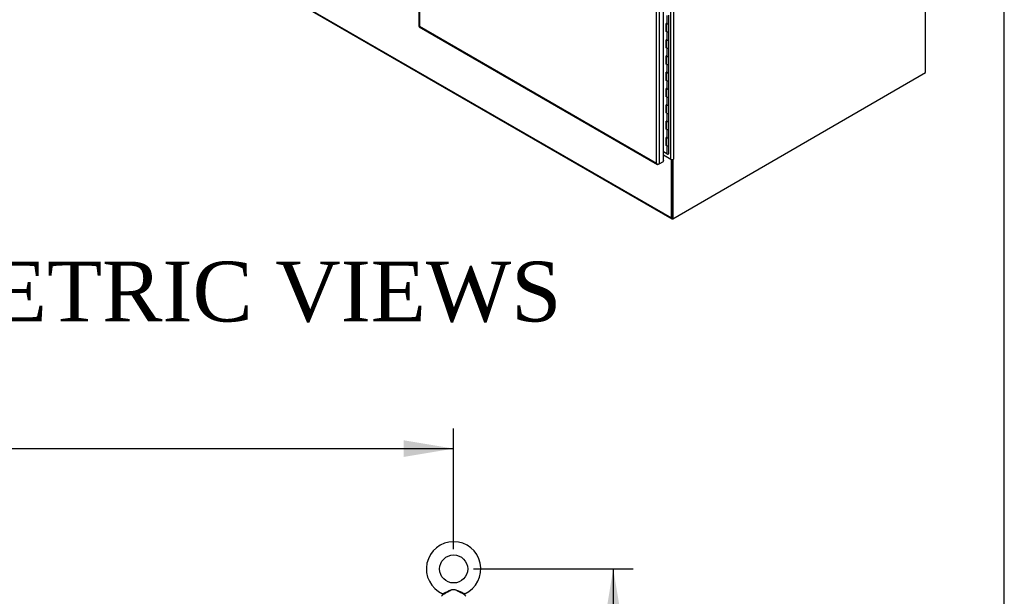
# Model space of a CAD drawing. Header units: inches. Extents: x 1 to 359, y -2 to 239.
# Tile 61 of 65: x 310 to 359, y 158 to 187. Entities that reach past the tile are written whole.
import ezdxf
from ezdxf.enums import TextEntityAlignment as Align

# ---------------------------------------------------------------- set-up
doc = ezdxf.new("R2010")
doc.units = ezdxf.units.IN
doc.header["$MEASUREMENT"] = 0
for name, color, linetype in [('COM54746-78', 7, 'Continuous'), ('COM71196-10', 7, 'Continuous'), ('COM71299-10', 7, 'Continuous'), ('COM71301-11', 7, 'Continuous'), ('Default', 7, 'Continuous'), ('SCS86414', 7, 'Continuous')]:
    doc.layers.add(name, color=color, linetype=linetype)
doc.styles.add('SEACAD_Times_New_Roman', font='times.ttf')
doc.dimstyles.new('HAMMOND_(STH_-_540x360)', dxfattribs={"dimtxt": 2, "dimasz": 2.5, "dimexe": 1, "dimexo": 1, "dimgap": 0.5, "dimtad": 0, "dimtih": 1, "dimtoh": 1, "dimzin": 0, "dimdsep": 46, "dimtxsty": 'SEACAD_Times_New_Roman', "dimblk1": '_SE_FILLED', "dimblk2": '_SE_FILLED', "dimsah": 1, "dimcen": 1, "dimadec": 0, "dimazin": 0, "dimtfac": 0.8, "dimtofl": 0, "dimtmove": 0, "dimatfit": 3, "dimfxl": 1, "dimtolj": 1, "dimtzin": 0, "dimarcsym": 0})

# ---------------------------------------------------------------- blocks, each defined once
blk = doc.blocks.new('SE5')
at = {"layer": 'SCS86414', "color": 7, "linetype": 'Continuous'}
for p, q in [((331.064, 157.97), (330.998, 157.891)), ((332.22, 157.891), (332.155, 157.969))]:
    blk.add_line(p, q, dxfattribs=at)
blk.add_circle((331.609, 159.262), 0.704, dxfattribs=at)
for centre, radius, start, end in [((331.609, 159.262), 1.367, 90, 245.9951), ((331.609, 159.262), 1.367, 294.001, 90), ((332.179, 157.987), 0.03, 62.2972, 242.1084)]:
    blk.add_arc(centre, radius, start, end, dxfattribs=at)
for points, knots in [([(331.051, 158.014), (331.051, 158.014), (331.051, 158.014), (331.053, 158.015), (331.079, 158.028), (331.156, 158.066), (331.207, 158.091), (331.315, 158.144), (331.373, 158.173), (331.491, 158.22), (331.555, 158.24), (331.651, 158.237), (331.683, 158.231), (331.745, 158.213), (331.775, 158.201), (331.864, 158.164), (331.921, 158.136), (332.027, 158.083), (332.076, 158.059), (332.148, 158.023), (332.169, 158.013), (332.167, 158.014), (332.166, 158.015), (332.165, 158.015)], [0.4341316, 0.4341316, 0.4341316, 0.4341316, 0.4375, 0.4375, 0.5, 0.5, 0.5625, 0.5625, 0.625, 0.625, 0.6875, 0.6875, 0.71875, 0.71875, 0.75, 0.75, 0.8125, 0.8125, 0.875, 0.875, 0.9375, 0.9375, 0.9436464, 0.9436464, 0.9436464, 0.9436464]), ([(332.156, 157.968), (332.156, 157.968), (332.138, 157.977), (332.074, 158.013), (332.027, 158.039), (331.949, 158.082), (331.922, 158.097), (331.867, 158.127), (331.839, 158.142), (331.781, 158.171), (331.752, 158.186), (331.691, 158.208), (331.659, 158.217), (331.594, 158.222), (331.561, 158.217), (331.499, 158.199), (331.469, 158.186), (331.381, 158.145), (331.326, 158.113), (331.219, 158.054), (331.169, 158.026), (331.093, 157.984), (331.066, 157.97), (331.062, 157.968), (331.062, 157.968), (331.062, 157.968)], [0.0683017, 0.0683017, 0.0683017, 0.0683017, 0.125, 0.125, 0.1875, 0.1875, 0.21875, 0.21875, 0.25, 0.25, 0.28125, 0.28125, 0.3125, 0.3125, 0.34375, 0.34375, 0.375, 0.375, 0.4375, 0.4375, 0.5, 0.5, 0.5625, 0.5625, 0.5685641, 0.5685641, 0.5685641, 0.5685641])]:
    blk.add_open_spline(points, degree=3, knots=knots, dxfattribs=at)
blk = doc.blocks.new('SE6')
at = {"layer": 'COM54746-78', "color": 7, "linetype": 'Continuous'}
for p, q in [((342.298, 187.01), (342.298, 186.602)), ((342.397, 186.626), (342.397, 187.034)), ((342.298, 186.602), (342.274, 186.616)), ((342.274, 186.208), (342.274, 186.616)), ((342.298, 186.194), (342.274, 186.208)), ((342.276, 186.614), (342.276, 186.232)), ((342.276, 186.232), (342.28, 186.229)), ((342.28, 186.612), (342.28, 186.218)), ((342.298, 186.194), (342.298, 185.785)), ((342.397, 186.218), (342.397, 186.626)), ((342.397, 185.809), (342.397, 186.218)), ((342.298, 185.785), (342.274, 185.799)), ((342.274, 185.391), (342.274, 185.799)), ((342.276, 185.798), (342.276, 185.415)), ((342.28, 185.795), (342.28, 185.401)), ((342.397, 185.401), (342.397, 185.81)), ((342.298, 185.377), (342.274, 185.391)), ((342.276, 185.415), (342.28, 185.413)), ((342.298, 185.377), (342.298, 184.969)), ((342.397, 184.993), (342.397, 185.401)), ((342.298, 184.969), (342.274, 184.983)), ((342.274, 184.575), (342.274, 184.983)), ((342.276, 184.981), (342.276, 184.599)), ((342.28, 184.979), (342.28, 184.585)), ((342.397, 184.585), (342.397, 184.993)), ((342.298, 184.561), (342.274, 184.575)), ((342.276, 184.599), (342.28, 184.596)), ((342.298, 184.561), (342.298, 184.152)), ((342.397, 184.176), (342.397, 184.585)), ((342.397, 183.768), (342.397, 184.177)), ((342.298, 184.152), (342.274, 184.166)), ((342.274, 183.758), (342.274, 184.166)), ((342.298, 183.744), (342.274, 183.758)), ((342.276, 184.165), (342.276, 183.782)), ((342.276, 183.782), (342.28, 183.78)), ((342.28, 184.162), (342.28, 183.768)), ((342.298, 183.744), (342.298, 183.336)), ((342.397, 183.36), (342.397, 183.768)), ((342.298, 183.336), (342.274, 183.35)), ((342.274, 182.942), (342.274, 183.35)), ((342.276, 183.348), (342.276, 182.966)), ((342.28, 183.346), (342.28, 182.952)), ((342.397, 182.952), (342.397, 183.36)), ((342.298, 182.928), (342.274, 182.942)), ((342.276, 182.966), (342.28, 182.963)), ((342.298, 182.928), (342.298, 182.519)), ((342.397, 182.543), (342.397, 182.952)), ((342.298, 182.519), (342.274, 182.533)), ((342.274, 182.125), (342.274, 182.533)), ((342.276, 182.532), (342.276, 182.149)), ((342.28, 182.529), (342.28, 182.135)), ((342.397, 182.135), (342.397, 182.544)), ((342.298, 182.111), (342.274, 182.125)), ((342.298, 181.703), (342.274, 181.717)), ((342.274, 181.309), (342.274, 181.717)), ((342.276, 182.149), (342.28, 182.147)), ((342.276, 181.715), (342.276, 181.333)), ((342.28, 181.713), (342.28, 181.319)), ((342.298, 182.111), (342.298, 181.703)), ((342.397, 181.727), (342.397, 182.135)), ((342.397, 181.319), (342.397, 181.727)), ((342.298, 181.295), (342.274, 181.309)), ((342.276, 181.333), (342.28, 181.33)), ((342.298, 181.295), (342.298, 180.886)), ((342.397, 180.91), (342.397, 181.319)), ((342.274, 180.492), (342.274, 180.9)), ((342.298, 180.886), (342.274, 180.9)), ((342.276, 180.899), (342.276, 180.516)), ((342.28, 180.896), (342.28, 180.502)), ((342.397, 180.502), (342.397, 180.911)), ((342.298, 180.479), (342.274, 180.492)), ((342.276, 180.516), (342.28, 180.514)), ((342.298, 180.479), (342.298, 180.07)), ((342.397, 180.094), (342.397, 180.502)), ((342.298, 180.07), (342.125, 180.17))]:
    blk.add_line(p, q, dxfattribs=at)
for centre, major_axis, start_param, end_param in [((342.339, 186.218), (0.0675, 0), -3.507377, -3.404676), ((342.232, 186.376), (-0.038, 0.0658), 4.366763, 4.535551), ((342.232, 186.376), (-0.038, 0.0658), 3.31843, 3.487219), ((342.254, 186.389), (0.038, -0.0658), -0.360117, -0.292578), ((342.339, 186.218), (-0.0585, 0), 0, 3.141593), ((342.339, 186.626), (-0.0585, 0), 0.785398, 3.141593), ((342.339, 186.626), (-0.0585, 0), 0.783092, 3.141593), ((342.339, 186.218), (-0.0585, 0), 0.785398, 3.141593), ((342.339, 185.81), (-0.0585, 0), 0.783092, 3.141593), ((342.339, 185.809), (-0.0585, 0), 0.785398, 3.141593), ((342.339, 185.401), (0.0675, 0), -3.507377, -3.404676), ((342.339, 185.401), (-0.0585, 0), 0, 3.141593), ((342.339, 185.401), (-0.0585, 0), 0.785398, 3.141593), ((342.339, 184.993), (-0.0585, 0), 0.785398, 3.141593), ((342.339, 184.993), (-0.0585, 0), 0.783092, 3.141593), ((342.339, 184.585), (0.0675, 0), -3.507377, -3.404676), ((342.339, 184.585), (-0.0585, 0), 0, 3.141593), ((342.339, 184.177), (-0.0585, 0), 0, 3.141593), ((342.339, 184.585), (-0.0585, 0), 0.785398, 3.141593), ((342.339, 184.176), (-0.0585, 0), 0.785398, 3.141593), ((342.339, 183.768), (0.0675, 0), -3.507377, -3.404676), ((342.232, 183.927), (-0.038, 0.0658), 4.366763, 4.535551), ((342.232, 183.927), (-0.038, 0.0658), 3.31843, 3.487219), ((342.254, 183.939), (0.038, -0.0658), -0.360117, -0.292586), ((342.339, 183.768), (-0.0585, 0), 0, 3.141593), ((342.339, 183.768), (-0.0585, 0), 0.785398, 3.141593), ((342.339, 183.36), (-0.0585, 0), 0, 3.141593), ((342.339, 183.36), (-0.0585, 0), 0.785398, 3.141593), ((342.339, 182.952), (0.0675, 0), -3.507377, -3.404676), ((342.339, 182.952), (-0.0585, 0), 0, 3.141593), ((342.339, 182.952), (-0.0585, 0), 0.785398, 3.141593), ((342.339, 182.544), (-0.0585, 0), 0, 3.141593), ((342.339, 182.543), (-0.0585, 0), 0.785398, 3.141593), ((342.339, 182.135), (0.0675, 0), -3.507377, -3.404676), ((342.339, 182.135), (-0.0585, 0), 0, 3.141593), ((342.339, 182.135), (-0.0585, 0), 0.785398, 3.141593), ((342.339, 181.727), (-0.0585, 0), 0.785398, 3.141593), ((342.339, 181.727), (-0.0585, 0), 0.783092, 3.141593), ((342.339, 181.319), (0.0675, 0), -3.507377, -3.404676), ((342.232, 181.477), (-0.038, 0.0658), 4.366763, 4.535551), ((342.232, 181.477), (-0.038, 0.0658), 3.31843, 3.487219), ((342.254, 181.49), (0.038, -0.0658), -0.360117, -0.292577), ((342.339, 181.319), (-0.0585, 0), 0, 3.141593), ((342.339, 181.319), (-0.0585, 0), 0.785398, 3.141593), ((342.339, 180.911), (-0.0585, 0), 0, 3.141593), ((342.339, 180.91), (-0.0585, 0), 0.785398, 3.141593), ((342.339, 180.502), (0.0675, 0), -3.507377, -3.404676), ((342.339, 180.502), (-0.0585, 0), 0, 3.141593), ((342.339, 180.502), (-0.0585, 0), 0.785398, 3.141593), ((342.339, 180.094), (-0.0585, 0), 0.785398, 3.141593)]:
    blk.add_ellipse(centre, major_axis=major_axis, ratio=0.57735, start_param=start_param, end_param=end_param, dxfattribs=at)
at = {"layer": 'COM71196-10', "color": 7, "linetype": 'Continuous'}
for p, q in [((341.786, 179.611), (341.786, 212.333)), ((341.92, 212.372), (341.92, 179.572)), ((342.125, 179.691), (342.125, 212.49)), ((329.872, 201.63), (329.872, 186.474)), ((329.9, 201.49), (329.9, 186.474)), ((329.886, 186.45), (341.839, 179.548)), ((329.9, 186.474), (341.786, 179.611)), ((342.125, 179.734), (342.129, 179.732)), ((342.129, 179.732), (342.125, 179.73)), ((342.129, 179.693), (342.129, 179.732)), ((341.829, 179.558), (341.829, 179.558)), ((341.92, 179.572), (341.887, 179.553)), ((341.92, 179.572), (342.125, 179.691)), ((342.129, 179.693), (342.125, 179.691))]:
    blk.add_line(p, q, dxfattribs=at)
for centre, major_axis, ratio, start_param, end_param in [((329.967, 186.474), (0.095, 0), 0.57735, 3.141593, 3.403392), ((329.967, 186.513), (-0.095, -0.0549), 0.000359, -0.785191, -0.261592), ((329.967, 186.513), (-0.095, -0.0548), 0.000359, 0.261592, 0.785191), ((329.933, 186.532), (0.0475, 0.0823), 0.57735, 2.879793, 3.141593), ((341.853, 179.65), (0.067, -0.116), 0.57759, 4.712596, 5.236195), ((341.853, 179.65), (0.067, -0.116), 0.57759, 4.712182, 5.23578), ((341.853, 179.611), (0.095, 0), 0.57735, 4.45059, 5.497787), ((341.887, 179.631), (0.0475, 0.0823), 0.57735, 2.879793, 3.926991)]:
    blk.add_ellipse(centre, major_axis=major_axis, ratio=ratio, start_param=start_param, end_param=end_param, dxfattribs=at)
at = {"layer": 'COM71299-10', "color": 7, "linetype": 'Continuous'}
for p, q in [((317.116, 191.533), (342.526, 176.862)), ((317.136, 191.489), (342.546, 176.819)), ((342.526, 179.783), (342.125, 180.015)), ((342.554, 179.799), (342.526, 179.783)), ((342.526, 176.862), (342.526, 179.783)), ((342.56, 176.882), (342.56, 179.799))]:
    blk.add_line(p, q, dxfattribs=at)
blk.add_ellipse((342.594, 176.901), major_axis=(0.0475, 0.0823), ratio=0.57735, start_param=2.356194, end_param=3.926991, dxfattribs=at)
at = {"layer": 'COM71301-11', "color": 7, "linetype": 'Continuous'}
for p, q in [((355.276, 184.146), (355.276, 220.835)), ((342.493, 179.815), (342.493, 212.193)), ((342.627, 212.193), (342.627, 179.815)), ((342.594, 176.824), (355.276, 184.146)), ((342.141, 180.018), (342.141, 180.161)), ((342.141, 180.018), (342.493, 179.815)), ((342.56, 179.799), (342.56, 176.843)), ((342.566, 179.799), (342.594, 179.783)), ((342.627, 179.803), (342.594, 179.783)), ((342.594, 179.783), (342.594, 176.824)), ((342.616, 179.809), (342.627, 179.803)), ((342.627, 179.815), (342.627, 179.803)), ((342.56, 176.843), (342.594, 176.824))]:
    blk.add_line(p, q, dxfattribs=at)
for centre, major_axis, end_param in [((342.107, 179.999), (-0.0475, 0), 4.32302), ((342.56, 179.854), (0.095, 0), 5.497787)]:
    blk.add_ellipse(centre, major_axis=major_axis, ratio=0.57735, start_param=3.926991, end_param=end_param, dxfattribs=at)
blk = doc.blocks.new('DMBLK225')
at = {"layer": 'Default', "linetype": 'Continuous', "transparency": 16777216}
for points in [[(264.239, 165.712), (261.739, 165.296), (264.239, 164.879)], [(329.109, 165.712), (329.109, 164.879), (331.609, 165.296)]]:
    blk.add_hatch(color=7, dxfattribs=at).paths.add_polyline_path(points)
at = {"layer": 'Default', "color": 7, "linetype": 'Continuous', "transparency": 16777216}
for p, q in [((261.739, 159.558), (261.739, 166.296)), ((331.609, 160.262), (331.609, 166.296)), ((261.739, 165.296), (292.562, 165.296)), ((300.786, 165.296), (331.609, 165.296))]:
    blk.add_line(p, q, dxfattribs=at)
at = {"layer": 'Default', "color": 7, "linetype": 'Continuous', "transparency": 16777216, "style": 'SEACAD_Times_New_Roman'}
blk.add_text('69.87', height=2, dxfattribs=at).set_placement((293.262, 166.296), align=Align.TOP_LEFT)
blk = doc.blocks.new('_SE_FILLED')
at = {"color": 0}
blk.add_line((0, 0), (-1, 0), dxfattribs=at)
blk.add_solid([(0, 0), (-1, -0.1665), (-1, 0.1665), (0, 0)], dxfattribs=at)
blk = doc.blocks.new('DMBLK226')
at = {"layer": 'Default', "linetype": 'Continuous', "transparency": 16777216}
for points in [[(340.03, 156.762), (339.613, 159.262), (339.197, 156.762)], [(340.03, 69.873), (339.197, 69.873), (339.613, 67.373)]]:
    blk.add_hatch(color=7, dxfattribs=at).paths.add_polyline_path(points)
at = {"layer": 'Default', "color": 7, "linetype": 'Continuous', "transparency": 16777216}
for p, q in [((332.609, 159.262), (340.613, 159.262)), ((339.613, 159.262), (339.613, 115.018)), ((339.613, 111.618), (339.613, 67.373)), ((333.609, 67.373), (340.613, 67.373))]:
    blk.add_line(p, q, dxfattribs=at)
at = {"layer": 'Default', "color": 7, "linetype": 'Continuous', "transparency": 16777216, "style": 'SEACAD_Times_New_Roman'}
blk.add_text('91.89', height=2, dxfattribs=at).set_placement((336.201, 114.318), align=Align.TOP_LEFT)
blk = doc.blocks.new('BORDER')
at = {"layer": 'Default', "color": 7, "linetype": 'Continuous'}
blk.add_line((0, 0), (0, 27.86), dxfattribs=at)

msp = doc.modelspace()

# ---------------------------------------------------------------- block references
at = {"layer": 'Default', "color": 7, "xscale": 8.55, "yscale": 8.55, "zscale": 8.55}
msp.add_blockref('BORDER', (359.223, 0.67), dxfattribs=at)
at = {"layer": 'Default'}
for name in ['SE6', 'SE5']:
    msp.add_blockref(name, (0, 0), dxfattribs=at)

# ---------------------------------------------------------------- texts
at = {"layer": 'Default', "color": 7, "linetype": 'Continuous', "style": 'SEACAD_Times_New_Roman'}
msp.add_text('ISOMETRIC VIEWS', height=3, dxfattribs=at).set_placement((297.116, 174.673), align=Align.TOP_LEFT)

# ---------------------------------------------------------------- dimensions: what is measured, and where the dimension line sits
at = {"layer": 'Default', "color": 7, "linetype": 'Continuous'}
dim = msp.add_linear_dim(base=(331.609, 165.296), p1=(261.739, 158.558), p2=(331.609, 159.262), text='\\A1;<>', dimstyle='HAMMOND_(STH_-_540x360)', dxfattribs=at)
dim.commit()
dim.dimension.update_dxf_attribs({"geometry": 'DMBLK225', "text_midpoint": (296.674, 165.296), "dimtype": 160})
dim = msp.add_linear_dim(base=(339.613, 67.373), p1=(331.609, 159.262), p2=(332.609, 67.373), angle=90, text='\\A1;<>', dimstyle='HAMMOND_(STH_-_540x360)', dxfattribs=at)
dim.commit()
dim.dimension.update_dxf_attribs({"geometry": 'DMBLK226', "text_midpoint": (339.613, 113.318), "dimtype": 160})

doc.saveas('drawing.dxf')
